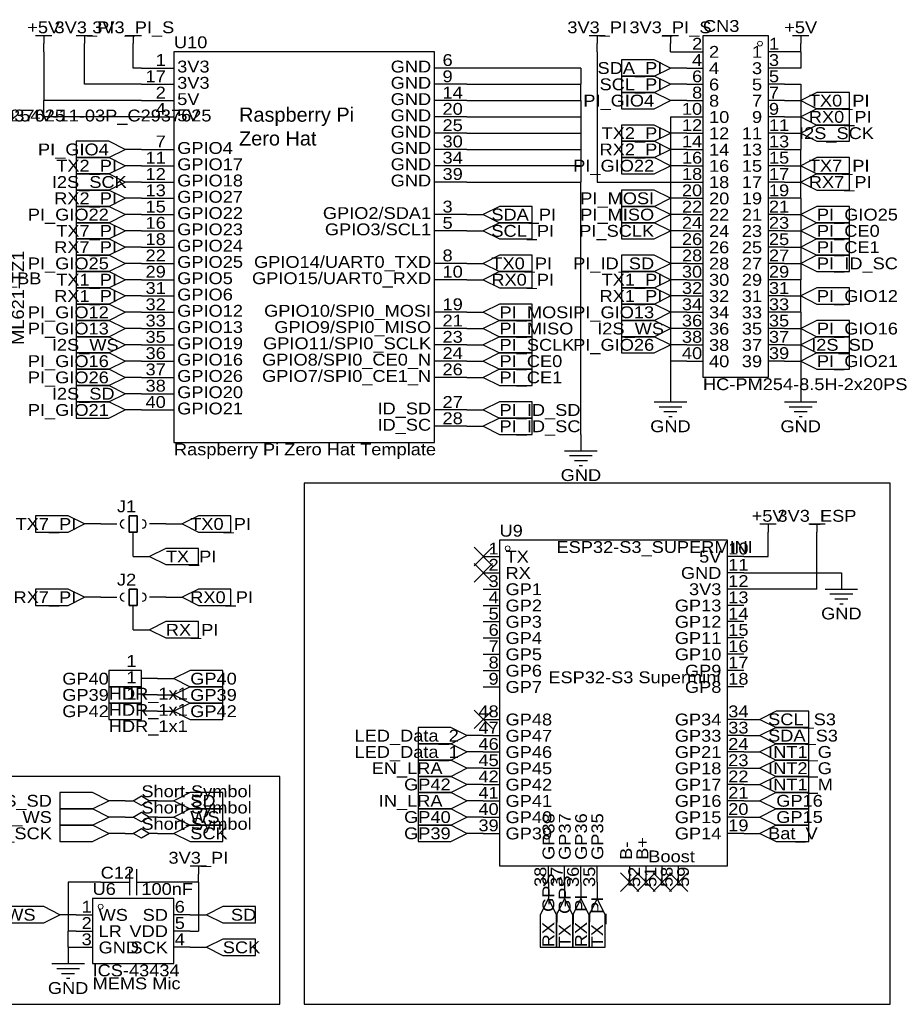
# Model space of a CAD drawing. Header units: millimetres. Extents: x -17 to 295, y -38 to 211.
# Tile 23 of 23: x 158 to 295, y 51 to 204. Entities that reach past the tile are written whole.
import ezdxf
from ezdxf.enums import TextEntityAlignment as Align

# ---------------------------------------------------------------- set-up
doc = ezdxf.new("R2010")
doc.units = ezdxf.units.MM
doc.header["$MEASUREMENT"] = 0
doc.styles.get("Standard").update_dxf_attribs({"font": 'arial.ttf'})

msp = doc.modelspace()

# ---------------------------------------------------------------- linework, layer by layer
at = {"color": 1, "true_color": 0xa00000}
for points in [[(160.02, 201.93), (162.56, 201.93)], [(161.29, 201.93), (161.29, 200.66)], [(166.37, 201.93), (168.91, 201.93)], [(167.64, 201.93), (167.64, 200.66)], [(173.99, 201.93), (176.53, 201.93)], [(175.26, 201.93), (175.26, 200.66)], [(246.38, 201.93), (248.92, 201.93)], [(247.65, 201.93), (247.65, 200.66)], [(257.81, 201.93), (260.35, 201.93)], [(259.08, 201.93), (259.08, 200.66)], [(278.13, 201.93), (280.67, 201.93)], [(279.4, 201.93), (279.4, 200.66)], [(256.54, 144.78), (261.62, 144.78)], [(276.86, 144.78), (281.94, 144.78)], [(257.302, 144.018), (260.858, 144.018)], [(258.064, 143.256), (260.096, 143.256)], [(277.622, 144.018), (281.178, 144.018)], [(278.384, 143.256), (280.416, 143.256)], [(258.826, 142.494), (259.334, 142.494)], [(279.146, 142.494), (279.654, 142.494)], [(242.57, 137.16), (247.65, 137.16)], [(243.332, 136.398), (246.888, 136.398)], [(244.094, 135.636), (246.126, 135.636)], [(244.856, 134.874), (245.364, 134.874)], [(174.625, 124.46), (174.625, 127)], [(174.625, 127), (175.895, 127)], [(175.895, 127), (175.895, 124.46)], [(175.26, 124.46), (174.625, 124.46)], [(175.895, 124.46), (175.26, 124.46)], [(175.26, 123.19), (175.26, 124.46)], [(273.05, 125.73), (275.59, 125.73)], [(274.32, 125.73), (274.32, 124.46)], [(280.67, 125.73), (283.21, 125.73)], [(281.94, 125.73), (281.94, 124.46)], [(174.625, 113.03), (174.625, 115.57)], [(174.625, 115.57), (175.895, 115.57)], [(175.895, 115.57), (175.895, 113.03)], [(283.21, 115.57), (288.29, 115.57)], [(283.972, 114.808), (287.528, 114.808)], [(284.734, 114.046), (286.766, 114.046)], [(175.26, 113.03), (174.625, 113.03)], [(175.895, 113.03), (175.26, 113.03)], [(175.26, 111.76), (175.26, 113.03)], [(285.496, 113.284), (286.004, 113.284)], [(184.15, 72.39), (186.69, 72.39)], [(185.42, 72.39), (185.42, 71.12)], [(174.752, 67.818), (174.752, 71.882)], [(175.768, 71.882), (175.768, 67.818)], [(172.72, 69.85), (174.752, 69.85)], [(175.768, 69.85), (177.8, 69.85)], [(162.56, 57.15), (167.64, 57.15)], [(163.322, 56.388), (166.878, 56.388)], [(164.084, 55.626), (166.116, 55.626)], [(164.846, 54.864), (165.354, 54.864)]]:
    msp.add_lwpolyline(points, dxfattribs=at)
for points in [[(274.32, 148.59), (264.16, 148.59), (264.16, 201.93), (274.32, 201.93)], [(181.61, 199.39), (181.61, 138.43), (222.25, 138.43), (222.25, 199.39)], [(259.08, 196.85), (256.54, 198.12), (251.46, 198.12), (251.46, 195.58), (256.54, 195.58)], [(259.08, 194.31), (256.54, 195.58), (251.46, 195.58), (251.46, 193.04), (256.54, 193.04)], [(259.08, 191.77), (256.54, 193.04), (251.46, 193.04), (251.46, 190.5), (256.54, 190.5)], [(279.4, 191.77), (281.94, 190.5), (287.02, 190.5), (287.02, 193.04), (281.94, 193.04)], [(279.4, 189.23), (281.94, 187.96), (287.02, 187.96), (287.02, 190.5), (281.94, 190.5)], [(259.08, 186.69), (256.54, 187.96), (251.46, 187.96), (251.46, 185.42), (256.54, 185.42)], [(279.4, 186.69), (281.94, 185.42), (287.02, 185.42), (287.02, 187.96), (281.94, 187.96)], [(173.99, 184.15), (171.45, 185.42), (166.37, 185.42), (166.37, 182.88), (171.45, 182.88)], [(259.08, 184.15), (256.54, 185.42), (251.46, 185.42), (251.46, 182.88), (256.54, 182.88)], [(173.99, 181.61), (171.45, 182.88), (166.37, 182.88), (166.37, 180.34), (171.45, 180.34)], [(259.08, 181.61), (256.54, 182.88), (251.46, 182.88), (251.46, 180.34), (256.54, 180.34)], [(279.4, 181.61), (281.94, 180.34), (287.02, 180.34), (287.02, 182.88), (281.94, 182.88)], [(173.99, 179.07), (171.45, 180.34), (166.37, 180.34), (166.37, 177.8), (171.45, 177.8)], [(279.4, 179.07), (281.94, 177.8), (287.02, 177.8), (287.02, 180.34), (281.94, 180.34)], [(173.99, 176.53), (171.45, 177.8), (166.37, 177.8), (166.37, 175.26), (171.45, 175.26)], [(259.08, 176.53), (256.54, 177.8), (251.46, 177.8), (251.46, 175.26), (256.54, 175.26)], [(173.99, 173.99), (171.45, 175.26), (166.37, 175.26), (166.37, 172.72), (171.45, 172.72)], [(229.87, 173.99), (232.41, 172.72), (237.49, 172.72), (237.49, 175.26), (232.41, 175.26)], [(259.08, 173.99), (256.54, 175.26), (251.46, 175.26), (251.46, 172.72), (256.54, 172.72)], [(279.4, 173.99), (281.94, 172.72), (287.02, 172.72), (287.02, 175.26), (281.94, 175.26)], [(173.99, 171.45), (171.45, 172.72), (166.37, 172.72), (166.37, 170.18), (171.45, 170.18)], [(229.87, 171.45), (232.41, 170.18), (237.49, 170.18), (237.49, 172.72), (232.41, 172.72)], [(259.08, 171.45), (256.54, 172.72), (251.46, 172.72), (251.46, 170.18), (256.54, 170.18)], [(279.4, 171.45), (281.94, 170.18), (287.02, 170.18), (287.02, 172.72), (281.94, 172.72)], [(173.99, 168.91), (171.45, 170.18), (166.37, 170.18), (166.37, 167.64), (171.45, 167.64)], [(279.4, 168.91), (281.94, 167.64), (287.02, 167.64), (287.02, 170.18), (281.94, 170.18)], [(173.99, 166.37), (171.45, 167.64), (166.37, 167.64), (166.37, 165.1), (171.45, 165.1)], [(229.87, 166.37), (232.41, 165.1), (237.49, 165.1), (237.49, 167.64), (232.41, 167.64)], [(259.08, 166.37), (256.54, 167.64), (251.46, 167.64), (251.46, 165.1), (256.54, 165.1)], [(279.4, 166.37), (281.94, 165.1), (287.02, 165.1), (287.02, 167.64), (281.94, 167.64)], [(173.99, 163.83), (171.45, 165.1), (166.37, 165.1), (166.37, 162.56), (171.45, 162.56)], [(229.87, 163.83), (232.41, 162.56), (237.49, 162.56), (237.49, 165.1), (232.41, 165.1)], [(259.08, 163.83), (256.54, 165.1), (251.46, 165.1), (251.46, 162.56), (256.54, 162.56)], [(173.99, 161.29), (171.45, 162.56), (166.37, 162.56), (166.37, 160.02), (171.45, 160.02)], [(259.08, 161.29), (256.54, 162.56), (251.46, 162.56), (251.46, 160.02), (256.54, 160.02)], [(279.4, 161.29), (281.94, 160.02), (287.02, 160.02), (287.02, 162.56), (281.94, 162.56)], [(173.99, 158.75), (171.45, 160.02), (166.37, 160.02), (166.37, 157.48), (171.45, 157.48)], [(229.87, 158.75), (232.41, 157.48), (237.49, 157.48), (237.49, 160.02), (232.41, 160.02)], [(259.08, 158.75), (256.54, 160.02), (251.46, 160.02), (251.46, 157.48), (256.54, 157.48)], [(173.99, 156.21), (171.45, 157.48), (166.37, 157.48), (166.37, 154.94), (171.45, 154.94)], [(229.87, 156.21), (232.41, 154.94), (237.49, 154.94), (237.49, 157.48), (232.41, 157.48)], [(259.08, 156.21), (256.54, 157.48), (251.46, 157.48), (251.46, 154.94), (256.54, 154.94)], [(279.4, 156.21), (281.94, 154.94), (287.02, 154.94), (287.02, 157.48), (281.94, 157.48)], [(173.99, 153.67), (171.45, 154.94), (166.37, 154.94), (166.37, 152.4), (171.45, 152.4)], [(229.87, 153.67), (232.41, 152.4), (237.49, 152.4), (237.49, 154.94), (232.41, 154.94)], [(259.08, 153.67), (256.54, 154.94), (251.46, 154.94), (251.46, 152.4), (256.54, 152.4)], [(279.4, 153.67), (281.94, 152.4), (287.02, 152.4), (287.02, 154.94), (281.94, 154.94)], [(173.99, 151.13), (171.45, 152.4), (166.37, 152.4), (166.37, 149.86), (171.45, 149.86)], [(229.87, 151.13), (232.41, 149.86), (237.49, 149.86), (237.49, 152.4), (232.41, 152.4)], [(279.4, 151.13), (281.94, 149.86), (287.02, 149.86), (287.02, 152.4), (281.94, 152.4)], [(173.99, 148.59), (171.45, 149.86), (166.37, 149.86), (166.37, 147.32), (171.45, 147.32)], [(229.87, 148.59), (232.41, 147.32), (237.49, 147.32), (237.49, 149.86), (232.41, 149.86)], [(173.99, 146.05), (171.45, 147.32), (166.37, 147.32), (166.37, 144.78), (171.45, 144.78)], [(173.99, 143.51), (171.45, 144.78), (166.37, 144.78), (166.37, 142.24), (171.45, 142.24)], [(229.87, 143.51), (232.41, 142.24), (237.49, 142.24), (237.49, 144.78), (232.41, 144.78)], [(229.87, 140.97), (232.41, 139.7), (237.49, 139.7), (237.49, 142.24), (232.41, 142.24)], [(167.64, 125.73), (165.1, 127), (160.02, 127), (160.02, 124.46), (165.1, 124.46)], [(174.625, 124.46), (175.895, 124.46), (175.895, 127), (174.625, 127)], [(182.88, 125.73), (185.42, 124.46), (190.5, 124.46), (190.5, 127), (185.42, 127)], [(232.41, 123.19), (232.41, 72.39), (267.97, 72.39), (267.97, 123.19)], [(177.8, 120.65), (180.34, 119.38), (185.42, 119.38), (185.42, 121.92), (180.34, 121.92)], [(167.64, 114.3), (165.1, 115.57), (160.02, 115.57), (160.02, 113.03), (165.1, 113.03)], [(174.625, 113.03), (175.895, 113.03), (175.895, 115.57), (174.625, 115.57)], [(182.88, 114.3), (185.42, 113.03), (190.5, 113.03), (190.5, 115.57), (185.42, 115.57)], [(177.8, 109.22), (180.34, 107.95), (185.42, 107.95), (185.42, 110.49), (180.34, 110.49)], [(176.53, 100.33), (176.53, 102.87), (171.45, 102.87), (171.45, 100.33)], [(181.61, 101.6), (184.15, 100.33), (189.23, 100.33), (189.23, 102.87), (184.15, 102.87)], [(176.53, 97.79), (176.53, 100.33), (171.45, 100.33), (171.45, 97.79)], [(181.61, 99.06), (184.15, 97.79), (189.23, 97.79), (189.23, 100.33), (184.15, 100.33)], [(176.53, 95.25), (176.53, 97.79), (171.45, 97.79), (171.45, 95.25)], [(181.61, 96.52), (184.15, 95.25), (189.23, 95.25), (189.23, 97.79), (184.15, 97.79)], [(273.05, 95.25), (275.59, 93.98), (280.67, 93.98), (280.67, 96.52), (275.59, 96.52)], [(227.33, 92.71), (224.79, 93.98), (219.71, 93.98), (219.71, 91.44), (224.79, 91.44)], [(273.05, 92.71), (275.59, 91.44), (280.67, 91.44), (280.67, 93.98), (275.59, 93.98)], [(227.33, 90.17), (224.79, 91.44), (219.71, 91.44), (219.71, 88.9), (224.79, 88.9)], [(273.05, 90.17), (275.59, 88.9), (280.67, 88.9), (280.67, 91.44), (275.59, 91.44)], [(227.33, 87.63), (224.79, 88.9), (219.71, 88.9), (219.71, 86.36), (224.79, 86.36)], [(273.05, 87.63), (275.59, 86.36), (280.67, 86.36), (280.67, 88.9), (275.59, 88.9)], [(227.33, 85.09), (224.79, 86.36), (219.71, 86.36), (219.71, 83.82), (224.79, 83.82)], [(273.05, 85.09), (275.59, 83.82), (280.67, 83.82), (280.67, 86.36), (275.59, 86.36)], [(171.45, 82.55), (168.91, 83.82), (163.83, 83.82), (163.83, 81.28), (168.91, 81.28)], [(175.26, 82.55), (176.53, 83.312), (177.8, 82.55), (176.53, 81.788)], [(181.61, 82.55), (184.15, 81.28), (189.23, 81.28), (189.23, 83.82), (184.15, 83.82)], [(227.33, 82.55), (224.79, 83.82), (219.71, 83.82), (219.71, 81.28), (224.79, 81.28)], [(273.05, 82.55), (275.59, 81.28), (280.67, 81.28), (280.67, 83.82), (275.59, 83.82)], [(171.45, 80.01), (168.91, 81.28), (163.83, 81.28), (163.83, 78.74), (168.91, 78.74)], [(175.26, 80.01), (176.53, 80.772), (177.8, 80.01), (176.53, 79.248)], [(181.61, 80.01), (184.15, 78.74), (189.23, 78.74), (189.23, 81.28), (184.15, 81.28)], [(227.33, 80.01), (224.79, 81.28), (219.71, 81.28), (219.71, 78.74), (224.79, 78.74)], [(273.05, 80.01), (275.59, 78.74), (280.67, 78.74), (280.67, 81.28), (275.59, 81.28)], [(171.45, 77.47), (168.91, 78.74), (163.83, 78.74), (163.83, 76.2), (168.91, 76.2)], [(181.61, 77.47), (184.15, 76.2), (189.23, 76.2), (189.23, 78.74), (184.15, 78.74)], [(227.33, 77.47), (224.79, 78.74), (219.71, 78.74), (219.71, 76.2), (224.79, 76.2)], [(273.05, 77.47), (275.59, 76.2), (280.67, 76.2), (280.67, 78.74), (275.59, 78.74)], [(175.26, 77.47), (176.53, 78.232), (177.8, 77.47), (176.53, 76.708)], [(168.91, 67.31), (168.91, 57.15), (181.61, 57.15), (181.61, 67.31)], [(240.03, 67.31), (238.76, 64.77), (238.76, 59.69), (241.3, 59.69), (241.3, 64.77)], [(242.57, 67.31), (241.3, 64.77), (241.3, 59.69), (243.84, 59.69), (243.84, 64.77)], [(245.11, 67.31), (243.84, 64.77), (243.84, 59.69), (246.38, 59.69), (246.38, 64.77)], [(247.65, 67.31), (246.38, 64.77), (246.38, 59.69), (248.92, 59.69), (248.92, 64.77)], [(163.83, 64.77), (161.29, 66.04), (156.21, 66.04), (156.21, 63.5), (161.29, 63.5)], [(186.69, 64.77), (189.23, 63.5), (194.31, 63.5), (194.31, 66.04), (189.23, 66.04)], [(186.69, 59.69), (189.23, 58.42), (194.31, 58.42), (194.31, 60.96), (189.23, 60.96)]]:
    msp.add_lwpolyline(points, close=True, dxfattribs=at)
at = {"color": 1, "true_color": 0x880000}
for points in [[(161.29, 199.39), (161.29, 200.66)], [(167.64, 199.39), (167.64, 200.66)], [(175.26, 199.39), (175.26, 200.66)], [(247.65, 199.39), (247.65, 200.66)], [(259.08, 199.39), (259.08, 200.66)], [(279.4, 199.39), (279.4, 200.66)], [(261.62, 199.39), (264.16, 199.39)], [(276.86, 199.39), (274.32, 199.39)], [(176.53, 196.85), (181.61, 196.85)], [(227.33, 196.85), (222.25, 196.85)], [(261.62, 196.85), (259.08, 196.85)], [(261.62, 196.85), (264.16, 196.85)], [(276.86, 196.85), (274.32, 196.85)], [(176.53, 194.31), (181.61, 194.31)], [(227.33, 194.31), (222.25, 194.31)], [(261.62, 194.31), (259.08, 194.31)], [(261.62, 194.31), (264.16, 194.31)], [(276.86, 194.31), (274.32, 194.31)], [(176.53, 191.77), (181.61, 191.77)], [(227.33, 191.77), (222.25, 191.77)], [(261.62, 191.77), (259.08, 191.77)], [(261.62, 191.77), (264.16, 191.77)], [(276.86, 191.77), (274.32, 191.77)], [(276.86, 191.77), (279.4, 191.77)], [(176.53, 189.23), (181.61, 189.23)], [(227.33, 189.23), (222.25, 189.23)], [(261.62, 189.23), (264.16, 189.23)], [(276.86, 189.23), (274.32, 189.23)], [(276.86, 189.23), (279.4, 189.23)], [(227.33, 186.69), (222.25, 186.69)], [(261.62, 186.69), (259.08, 186.69)], [(261.62, 186.69), (264.16, 186.69)], [(276.86, 186.69), (274.32, 186.69)], [(276.86, 186.69), (279.4, 186.69)], [(176.53, 184.15), (173.99, 184.15)], [(176.53, 184.15), (181.61, 184.15)], [(227.33, 184.15), (222.25, 184.15)], [(261.62, 184.15), (259.08, 184.15)], [(261.62, 184.15), (264.16, 184.15)], [(276.86, 184.15), (274.32, 184.15)], [(176.53, 181.61), (173.99, 181.61)], [(176.53, 181.61), (181.61, 181.61)], [(227.33, 181.61), (222.25, 181.61)], [(261.62, 181.61), (259.08, 181.61)], [(261.62, 181.61), (264.16, 181.61)], [(276.86, 181.61), (274.32, 181.61)], [(276.86, 181.61), (279.4, 181.61)], [(176.53, 179.07), (173.99, 179.07)], [(176.53, 179.07), (181.61, 179.07)], [(227.33, 179.07), (222.25, 179.07)], [(261.62, 179.07), (264.16, 179.07)], [(276.86, 179.07), (274.32, 179.07)], [(276.86, 179.07), (279.4, 179.07)], [(176.53, 176.53), (173.99, 176.53)], [(176.53, 176.53), (181.61, 176.53)], [(261.62, 176.53), (259.08, 176.53)], [(261.62, 176.53), (264.16, 176.53)], [(276.86, 176.53), (274.32, 176.53)], [(176.53, 173.99), (173.99, 173.99)], [(176.53, 173.99), (181.61, 173.99)], [(227.33, 173.99), (222.25, 173.99)], [(227.33, 173.99), (229.87, 173.99)], [(261.62, 173.99), (259.08, 173.99)], [(261.62, 173.99), (264.16, 173.99)], [(276.86, 173.99), (274.32, 173.99)], [(276.86, 173.99), (279.4, 173.99)], [(176.53, 171.45), (173.99, 171.45)], [(176.53, 171.45), (181.61, 171.45)], [(227.33, 171.45), (222.25, 171.45)], [(227.33, 171.45), (229.87, 171.45)], [(261.62, 171.45), (259.08, 171.45)], [(261.62, 171.45), (264.16, 171.45)], [(276.86, 171.45), (274.32, 171.45)], [(276.86, 171.45), (279.4, 171.45)], [(176.53, 168.91), (173.99, 168.91)], [(176.53, 168.91), (181.61, 168.91)], [(261.62, 168.91), (264.16, 168.91)], [(276.86, 168.91), (274.32, 168.91)], [(276.86, 168.91), (279.4, 168.91)], [(176.53, 166.37), (173.99, 166.37)], [(176.53, 166.37), (181.61, 166.37)], [(227.33, 166.37), (222.25, 166.37)], [(227.33, 166.37), (229.87, 166.37)], [(261.62, 166.37), (259.08, 166.37)], [(261.62, 166.37), (264.16, 166.37)], [(276.86, 166.37), (274.32, 166.37)], [(276.86, 166.37), (279.4, 166.37)], [(176.53, 163.83), (173.99, 163.83)], [(176.53, 163.83), (181.61, 163.83)], [(227.33, 163.83), (222.25, 163.83)], [(227.33, 163.83), (229.87, 163.83)], [(261.62, 163.83), (259.08, 163.83)], [(261.62, 163.83), (264.16, 163.83)], [(276.86, 163.83), (274.32, 163.83)], [(176.53, 161.29), (173.99, 161.29)], [(176.53, 161.29), (181.61, 161.29)], [(261.62, 161.29), (259.08, 161.29)], [(261.62, 161.29), (264.16, 161.29)], [(276.86, 161.29), (274.32, 161.29)], [(276.86, 161.29), (279.4, 161.29)], [(176.53, 158.75), (173.99, 158.75)], [(176.53, 158.75), (181.61, 158.75)], [(227.33, 158.75), (222.25, 158.75)], [(227.33, 158.75), (229.87, 158.75)], [(261.62, 158.75), (259.08, 158.75)], [(261.62, 158.75), (264.16, 158.75)], [(276.86, 158.75), (274.32, 158.75)], [(176.53, 156.21), (173.99, 156.21)], [(176.53, 156.21), (181.61, 156.21)], [(227.33, 156.21), (222.25, 156.21)], [(227.33, 156.21), (229.87, 156.21)], [(261.62, 156.21), (259.08, 156.21)], [(261.62, 156.21), (264.16, 156.21)], [(276.86, 156.21), (274.32, 156.21)], [(276.86, 156.21), (279.4, 156.21)], [(176.53, 153.67), (173.99, 153.67)], [(176.53, 153.67), (181.61, 153.67)], [(227.33, 153.67), (222.25, 153.67)], [(227.33, 153.67), (229.87, 153.67)], [(261.62, 153.67), (259.08, 153.67)], [(261.62, 153.67), (264.16, 153.67)], [(276.86, 153.67), (274.32, 153.67)], [(276.86, 153.67), (279.4, 153.67)], [(176.53, 151.13), (173.99, 151.13)], [(176.53, 151.13), (181.61, 151.13)], [(227.33, 151.13), (222.25, 151.13)], [(227.33, 151.13), (229.87, 151.13)], [(261.62, 151.13), (264.16, 151.13)], [(276.86, 151.13), (274.32, 151.13)], [(276.86, 151.13), (279.4, 151.13)], [(176.53, 148.59), (173.99, 148.59)], [(176.53, 148.59), (181.61, 148.59)], [(227.33, 148.59), (222.25, 148.59)], [(227.33, 148.59), (229.87, 148.59)], [(176.53, 146.05), (173.99, 146.05)], [(176.53, 146.05), (181.61, 146.05)], [(259.08, 147.32), (259.08, 144.78)], [(279.4, 147.32), (279.4, 144.78)], [(176.53, 143.51), (173.99, 143.51)], [(176.53, 143.51), (181.61, 143.51)], [(227.33, 143.51), (222.25, 143.51)], [(227.33, 143.51), (229.87, 143.51)], [(227.33, 140.97), (222.25, 140.97)], [(227.33, 140.97), (229.87, 140.97)], [(245.11, 139.7), (245.11, 137.16)], [(170.18, 125.73), (167.64, 125.73)], [(170.18, 125.73), (172.72, 125.73)], [(180.34, 125.73), (177.8, 125.73)], [(180.34, 125.73), (182.88, 125.73)], [(274.32, 123.19), (274.32, 124.46)], [(281.94, 123.19), (281.94, 124.46)], [(175.26, 120.65), (175.26, 123.19)], [(175.26, 120.65), (177.8, 120.65)], [(229.87, 120.65), (232.41, 120.65)], [(270.51, 120.65), (267.97, 120.65)], [(229.87, 118.11), (232.41, 118.11)], [(270.51, 118.11), (267.97, 118.11)], [(285.75, 118.11), (285.75, 115.57)], [(229.87, 115.57), (232.41, 115.57)], [(270.51, 115.57), (267.97, 115.57)], [(170.18, 114.3), (167.64, 114.3)], [(170.18, 114.3), (172.72, 114.3)], [(180.34, 114.3), (177.8, 114.3)], [(180.34, 114.3), (182.88, 114.3)], [(229.87, 113.03), (232.41, 113.03)], [(270.51, 113.03), (267.97, 113.03)], [(175.26, 109.22), (175.26, 111.76)], [(175.26, 109.22), (177.8, 109.22)], [(229.87, 110.49), (232.41, 110.49)], [(270.51, 110.49), (267.97, 110.49)], [(229.87, 107.95), (232.41, 107.95)], [(270.51, 107.95), (267.97, 107.95)], [(229.87, 105.41), (232.41, 105.41)], [(270.51, 105.41), (267.97, 105.41)], [(179.07, 101.6), (176.53, 101.6)], [(179.07, 101.6), (181.61, 101.6)], [(229.87, 102.87), (232.41, 102.87)], [(270.51, 102.87), (267.97, 102.87)], [(229.87, 100.33), (232.41, 100.33)], [(270.51, 100.33), (267.97, 100.33)], [(179.07, 99.06), (176.53, 99.06)], [(179.07, 99.06), (181.61, 99.06)], [(179.07, 96.52), (176.53, 96.52)], [(179.07, 96.52), (181.61, 96.52)], [(229.87, 95.25), (232.41, 95.25)], [(270.51, 95.25), (267.97, 95.25)], [(270.51, 95.25), (273.05, 95.25)], [(229.87, 92.71), (227.33, 92.71)], [(229.87, 92.71), (232.41, 92.71)], [(270.51, 92.71), (267.97, 92.71)], [(270.51, 92.71), (273.05, 92.71)], [(229.87, 90.17), (227.33, 90.17)], [(229.87, 90.17), (232.41, 90.17)], [(270.51, 90.17), (267.97, 90.17)], [(270.51, 90.17), (273.05, 90.17)], [(229.87, 87.63), (227.33, 87.63)], [(229.87, 87.63), (232.41, 87.63)], [(270.51, 87.63), (267.97, 87.63)], [(270.51, 87.63), (273.05, 87.63)], [(229.87, 85.09), (227.33, 85.09)], [(229.87, 85.09), (232.41, 85.09)], [(270.51, 85.09), (267.97, 85.09)], [(270.51, 85.09), (273.05, 85.09)], [(173.99, 82.55), (171.45, 82.55)], [(173.99, 82.55), (175.26, 82.55)], [(179.07, 82.55), (177.8, 82.55)], [(179.07, 82.55), (181.61, 82.55)], [(229.87, 82.55), (227.33, 82.55)], [(229.87, 82.55), (232.41, 82.55)], [(270.51, 82.55), (267.97, 82.55)], [(270.51, 82.55), (273.05, 82.55)], [(173.99, 80.01), (171.45, 80.01)], [(173.99, 80.01), (175.26, 80.01)], [(179.07, 80.01), (177.8, 80.01)], [(179.07, 80.01), (181.61, 80.01)], [(229.87, 80.01), (227.33, 80.01)], [(229.87, 80.01), (232.41, 80.01)], [(270.51, 80.01), (267.97, 80.01)], [(270.51, 80.01), (273.05, 80.01)], [(173.99, 77.47), (171.45, 77.47)], [(173.99, 77.47), (175.26, 77.47)], [(179.07, 77.47), (177.8, 77.47)], [(179.07, 77.47), (181.61, 77.47)], [(229.87, 77.47), (227.33, 77.47)], [(229.87, 77.47), (232.41, 77.47)], [(270.51, 77.47), (267.97, 77.47)], [(270.51, 77.47), (273.05, 77.47)], [(240.03, 69.85), (240.03, 72.39)], [(242.57, 69.85), (242.57, 72.39)], [(245.11, 69.85), (245.11, 72.39)], [(247.65, 69.85), (247.65, 72.39)], [(252.73, 69.85), (252.73, 72.39)], [(255.27, 69.85), (255.27, 72.39)], [(257.81, 69.85), (257.81, 72.39)], [(260.35, 69.85), (260.35, 72.39)], [(185.42, 69.85), (185.42, 71.12)], [(170.18, 69.85), (172.72, 69.85)], [(180.34, 69.85), (177.8, 69.85)], [(240.03, 69.85), (240.03, 67.31)], [(242.57, 69.85), (242.57, 67.31)], [(245.11, 69.85), (245.11, 67.31)], [(247.65, 69.85), (247.65, 67.31)], [(166.37, 64.77), (163.83, 64.77)], [(166.37, 64.77), (168.91, 64.77)], [(184.15, 64.77), (181.61, 64.77)], [(184.15, 64.77), (186.69, 64.77)], [(166.37, 62.23), (168.91, 62.23)], [(184.15, 62.23), (181.61, 62.23)], [(165.1, 59.69), (165.1, 57.15)], [(166.37, 59.69), (168.91, 59.69)], [(184.15, 59.69), (181.61, 59.69)], [(184.15, 59.69), (186.69, 59.69)]]:
    msp.add_lwpolyline(points, dxfattribs=at)
at = {"color": 1, "true_color": 0xff0000}
for points in [[(161.29, 199.39), (161.29, 191.77)], [(279.4, 199.39), (276.86, 199.39)], [(279.4, 199.39), (279.4, 196.85)], [(279.4, 196.85), (276.86, 196.85)], [(176.53, 191.77), (161.29, 191.77)], [(161.29, 189.23), (161.29, 191.77)], [(176.53, 189.23), (161.29, 189.23)], [(274.32, 120.65), (274.32, 123.19)], [(270.51, 120.65), (274.32, 120.65)]]:
    msp.add_lwpolyline(points, dxfattribs=at)
at = {"color": 1, "true_color": 0xff6600}
for points in [[(167.64, 194.31), (167.64, 199.39)], [(175.26, 196.85), (175.26, 199.39)], [(176.53, 196.85), (175.26, 196.85)], [(176.53, 194.31), (167.64, 194.31)], [(185.42, 69.85), (180.34, 69.85)], [(185.42, 69.85), (185.42, 62.23)], [(184.15, 62.23), (185.42, 62.23)]]:
    msp.add_lwpolyline(points, dxfattribs=at)
at = {"color": 1, "true_color": 0xff9900}
for points in [[(247.65, 199.39), (247.65, 179.07)], [(247.65, 179.07), (261.62, 179.07)], [(281.94, 115.57), (281.94, 123.19)], [(281.94, 115.57), (270.51, 115.57)]]:
    msp.add_lwpolyline(points, dxfattribs=at)
at = {"color": 1, "true_color": 0xff9933}
msp.add_lwpolyline([(259.08, 199.39), (261.62, 199.39)], dxfattribs=at)
at = {"color": 1, "true_color": 0x000000}
for points in [[(245.11, 196.85), (227.33, 196.85)], [(245.11, 196.85), (245.11, 194.31)], [(227.33, 194.31), (245.11, 194.31)], [(245.11, 191.77), (245.11, 194.31)], [(276.86, 194.31), (279.4, 194.31)], [(279.4, 194.31), (279.4, 184.15)], [(227.33, 191.77), (245.11, 191.77)], [(245.11, 191.77), (245.11, 189.23)], [(227.33, 189.23), (245.11, 189.23)], [(245.11, 189.23), (245.11, 186.69)], [(259.08, 189.23), (259.08, 168.91)], [(259.08, 189.23), (261.62, 189.23)], [(227.33, 186.69), (245.11, 186.69)], [(245.11, 186.69), (245.11, 184.15)], [(227.33, 184.15), (245.11, 184.15)], [(245.11, 184.15), (245.11, 181.61)], [(276.86, 184.15), (279.4, 184.15)], [(279.4, 176.53), (279.4, 184.15)], [(245.11, 181.61), (227.33, 181.61)], [(245.11, 181.61), (245.11, 179.07)], [(227.33, 179.07), (245.11, 179.07)], [(245.11, 139.7), (245.11, 179.07)], [(279.4, 176.53), (276.86, 176.53)], [(279.4, 176.53), (279.4, 163.83)], [(259.08, 168.91), (259.08, 151.13)], [(259.08, 168.91), (261.62, 168.91)], [(279.4, 163.83), (276.86, 163.83)], [(279.4, 158.75), (279.4, 163.83)], [(279.4, 158.75), (276.86, 158.75)], [(279.4, 158.75), (279.4, 147.32)], [(259.08, 151.13), (259.08, 147.32)], [(261.62, 151.13), (259.08, 151.13)], [(270.51, 118.11), (285.75, 118.11)], [(165.1, 69.85), (165.1, 62.23)], [(170.18, 69.85), (165.1, 69.85)], [(165.1, 59.69), (165.1, 62.23)], [(166.37, 62.23), (165.1, 62.23)], [(165.1, 59.69), (166.37, 59.69)]]:
    msp.add_lwpolyline(points, dxfattribs=at)
for points in [[(201.93, 132.08), (201.93, 50.8), (293.37, 50.8), (293.37, 132.08)], [(153.67, 86.36), (153.67, 50.8), (198.12, 50.8), (198.12, 86.36)]]:
    msp.add_lwpolyline(points, close=True, dxfattribs=at)
at = {"color": 1, "true_color": 0x33cc33}
for points in [[(231.3068, 122.0868), (228.4332, 119.2132)], [(228.4332, 122.0868), (231.3068, 119.2132)], [(231.3068, 119.5468), (228.4332, 116.6732)], [(228.4332, 119.5468), (231.3068, 116.6732)], [(231.3068, 96.6868), (228.4332, 93.8132)], [(228.4332, 96.6868), (231.3068, 93.8132)], [(254.1668, 71.2868), (251.2932, 68.4132)], [(251.2932, 71.2868), (254.1668, 68.4132)], [(256.7068, 71.2868), (253.8332, 68.4132)], [(253.8332, 71.2868), (256.7068, 68.4132)], [(259.2468, 71.2868), (256.3732, 68.4132)], [(256.3732, 71.2868), (259.2468, 68.4132)], [(261.7868, 71.2868), (258.9132, 68.4132)], [(258.9132, 71.2868), (261.7868, 68.4132)]]:
    msp.add_lwpolyline(points, dxfattribs=at)
at = {"color": 1, "lineweight": 0, "true_color": 0xa00000}
for centre in [(273.05, 200.66), (233.68, 121.92), (170.18, 66.04)]:
    msp.add_circle(centre, 0.381, dxfattribs=at)
at = {"color": 1, "true_color": 0xa00000}
for centre, start, end in [((173.863, 125.73), 90, 270), ((176.657, 125.73), 270, 450), ((173.863, 114.3), 90, 270), ((176.657, 114.3), 270, 450)]:
    msp.add_arc(centre, 0.635, start, end, dxfattribs=at)

# ---------------------------------------------------------------- texts
at = {"color": 1, "true_color": 0x000080, "width": 1.1}
for s, p in [('CN3', (264.16, 201.93)), ('U10', (181.61, 199.39)), ('PZ254V-11-03P_C2937625', (129.54, 187.96)), ('PZ254V-11-03P_C2937625', (152.4, 187.96)), ('HC-PM254-8.5H-2x20PS', (264.16, 146.05)), ('Raspberry Pi Zero Hat Template', (181.61, 135.89)), ('J1', (172.72, 127)), ('U9', (232.41, 123.19)), ('ESP32-S3_SUPERMINI', (241.3, 120.65)), ('J2', (172.72, 115.57)), ('HDR_1x1', (171.45, 97.79)), ('HDR_1x1', (171.45, 95.25)), ('HDR_1x1', (171.45, 92.71)), ('Short-Symbol', (176.53, 82.55)), ('Short-Symbol', (176.53, 80.01)), ('Short-Symbol', (176.53, 77.47)), ('C12', (170.18, 69.85)), ('U6', (168.91, 67.31)), ('100nF', (176.53, 67.31)), ('ICS-43434', (168.91, 54.61)), ('MEMS Mic', (168.91, 52.578))]:
    msp.add_text(s, height=1.84912, dxfattribs=at).set_placement(p, align=Align.BOTTOM_LEFT)
for s, p in [('+5V', (161.29, 203.2)), ('+5V', (161.29, 203.2)), ('3V3_PI', (167.64, 203.2)), ('3V3_PI', (167.64, 203.2)), ('3V3_PI_S', (175.26, 203.2)), ('3V3_PI_S', (175.26, 203.2)), ('3V3_PI', (247.65, 203.2)), ('3V3_PI', (247.65, 203.2)), ('3V3_PI_S', (259.08, 203.2)), ('3V3_PI_S', (259.08, 203.2)), ('+5V', (279.4, 203.2)), ('+5V', (279.4, 203.2)), ('GND', (259.08, 140.97)), ('GND', (259.08, 140.97)), ('GND', (279.4, 140.97)), ('GND', (279.4, 140.97)), ('GND', (245.11, 133.35)), ('GND', (245.11, 133.35)), ('+5V', (274.32, 127)), ('+5V', (274.32, 127)), ('3V3_ESP', (281.94, 127)), ('3V3_ESP', (281.94, 127)), ('GND', (285.75, 111.76)), ('GND', (285.75, 111.76)), ('3V3_PI', (185.42, 73.66)), ('3V3_PI', (185.42, 73.66)), ('GND', (165.1, 53.34)), ('GND', (165.1, 53.34))]:
    msp.add_text(s, height=1.84912, dxfattribs=at).set_placement(p, align=Align.MIDDLE_CENTER)
at = {"color": 1, "true_color": 0x000000, "width": 1.1}
for s, height, p in [('2', 1.8491, (264.033, 199.1576)), ('1', 1.8491, (273.3802, 197.8876)), ('1', 1.8491, (180.34, 196.6176)), ('4', 1.8491, (264.033, 196.6176)), ('GND', 1.84912, (221.742, 195.6016)), ('3', 1.8491, (273.3802, 195.3476)), ('17', 1.84912, (180.34, 194.0776)), ('GND', 1.84912, (221.742, 193.0616)), ('6', 1.8491, (264.033, 194.0776)), ('5', 1.8491, (273.3802, 192.8076)), ('2', 1.8491, (180.34, 191.5376)), ('8', 1.8491, (264.033, 191.5376)), ('GND', 1.84912, (221.742, 190.5216)), ('7', 1.8491, (273.3802, 190.2676)), ('4', 1.8491, (180.34, 188.9976)), ('10', 1.84912, (264.033, 188.9976)), ('GND', 1.84912, (221.742, 187.9816)), ('12', 1.84912, (264.033, 186.4576)), ('9', 1.8491, (273.3802, 187.7276)), ('GND', 1.84912, (221.742, 185.4416)), ('11', 1.84912, (273.3802, 185.1876)), ('7', 1.8491, (180.34, 183.9176)), ('14', 1.84912, (264.033, 183.9176)), ('GND', 1.84912, (221.742, 182.9016)), ('13', 1.84912, (273.3802, 182.6476)), ('11', 1.84912, (180.34, 181.3776)), ('GND', 1.84912, (221.742, 180.3616)), ('16', 1.84912, (264.033, 181.3776)), ('12', 1.84912, (180.34, 178.8376)), ('18', 1.84912, (264.033, 178.8376)), ('15', 1.84912, (273.3802, 180.1076)), ('GND', 1.84912, (221.742, 177.8216)), ('17', 1.84912, (273.3802, 177.5676)), ('13', 1.84912, (180.34, 176.2976)), ('20', 1.84912, (264.033, 176.2976)), ('19', 1.84912, (273.3802, 175.0276)), ('15', 1.84912, (180.34, 173.7576)), ('GPIO2/SDA1', 1.84912, (221.742, 172.7416)), ('22', 1.84912, (264.033, 173.7576)), ('16', 1.84912, (180.34, 171.2176)), ('24', 1.84912, (264.033, 171.2176)), ('21', 1.84912, (273.3802, 172.4876)), ('GPIO3/SCL1', 1.84912, (221.742, 170.2016)), ('23', 1.84912, (273.3802, 169.9476)), ('18', 1.84912, (180.34, 168.6776)), ('26', 1.84912, (264.033, 168.6776)), ('25', 1.84912, (273.3802, 167.4076)), ('22', 1.84912, (180.34, 166.1376)), ('GPIO14/UART0_TXD', 1.84912, (221.742, 165.1216)), ('28', 1.84912, (264.033, 166.1376)), ('29', 1.84912, (180.34, 163.5976)), ('30', 1.84912, (264.033, 163.5976)), ('27', 1.84912, (273.3802, 164.8676)), ('GPIO15/UART0_RXD', 1.84912, (221.742, 162.5816)), ('29', 1.84912, (273.3802, 162.3276)), ('31', 1.84912, (180.34, 161.0576)), ('32', 1.84912, (264.033, 161.0576)), ('31', 1.84912, (273.3802, 159.7876)), ('32', 1.84912, (180.34, 158.5176)), ('GPIO10/SPI0_MOSI', 1.84912, (221.742, 157.5016)), ('34', 1.84912, (264.033, 158.5176)), ('33', 1.84912, (180.34, 155.9776)), ('36', 1.84912, (264.033, 155.9776)), ('33', 1.84912, (273.3802, 157.2476)), ('GPIO9/SPI0_MISO', 1.84912, (221.742, 154.9616)), ('35', 1.84912, (273.3802, 154.7076)), ('35', 1.84912, (180.34, 153.4376)), ('38', 1.84912, (264.033, 153.4376)), ('GPIO11/SPI0_SCLK', 1.84912, (221.742, 152.4216)), ('37', 1.84912, (273.3802, 152.1676)), ('36', 1.84912, (180.34, 150.8976)), ('GPIO8/SPI0_CE0_N', 1.84912, (221.742, 149.8816)), ('40', 1.84912, (264.033, 150.8976)), ('39', 1.84912, (273.3802, 149.6276)), ('37', 1.84912, (180.34, 148.3576)), ('GPIO7/SPI0_CE1_N', 1.84912, (221.742, 147.3416)), ('38', 1.84912, (180.34, 145.8176)), ('40', 1.84912, (180.34, 143.2776)), ('ID_SD', 1.84912, (221.742, 142.2616)), ('ID_SC', 1.84912, (221.742, 139.7216)), ('1', 1.8491, (232.283, 120.4176)), ('5V', 1.84912, (267.0302, 119.1476)), ('2', 1.8491, (232.283, 117.8776)), ('GND', 1.84912, (267.0302, 116.6076)), ('3', 1.8491, (232.283, 115.3376)), ('4', 1.8491, (232.283, 112.7976)), ('3V3', 1.84912, (267.0302, 114.0676)), ('GP13', 1.84912, (267.0302, 111.5276)), ('5', 1.8491, (232.283, 110.2576)), ('GP12', 1.84912, (267.0302, 108.9876)), ('6', 1.8491, (232.283, 107.7176)), ('7', 1.8491, (232.283, 105.1776)), ('GP11', 1.84912, (267.0302, 106.4476)), ('GP10', 1.84912, (267.0302, 103.9076)), ('1', 1.8491, (175.768, 102.87)), ('8', 1.8491, (232.283, 102.6376)), ('GP9', 1.84912, (267.0302, 101.3676)), ('1', 1.8491, (175.768, 100.33)), ('9', 1.8491, (232.283, 100.0976)), ('1', 1.8491, (175.768, 97.79)), ('GP8', 1.84912, (267.0302, 98.8276)), ('48', 1.84912, (232.283, 95.0176)), ('GP34', 1.84912, (267.0302, 93.7476)), ('47', 1.84912, (232.283, 92.4776)), ('46', 1.84912, (232.283, 89.9376)), ('GP33', 1.84912, (267.0302, 91.2076)), ('GP21', 1.84912, (267.0302, 88.6676)), ('45', 1.84912, (232.283, 87.3976)), ('GP18', 1.84912, (267.0302, 86.1276)), ('42', 1.84912, (232.283, 84.8576)), ('GP17', 1.84912, (267.0302, 83.5876)), ('41', 1.84912, (232.283, 82.3176)), ('GP16', 1.84912, (267.0302, 81.0476)), ('40', 1.84912, (232.283, 79.7776)), ('GP15', 1.84912, (267.0302, 78.5076)), ('39', 1.84912, (232.283, 77.2376)), ('GP14', 1.84912, (267.0302, 75.9676)), ('Boost', 1.84912, (262.89, 72.39)), ('1', 1.8491, (168.783, 64.5376)), ('SD', 1.84912, (180.6702, 63.2676)), ('2', 1.8491, (168.783, 61.9976)), ('VDD', 1.84912, (180.6702, 60.7276)), ('3', 1.8491, (168.783, 59.4576)), ('SCK', 1.84912, (180.6702, 58.1876))]:
    msp.add_text(s, height=height, dxfattribs=at).set_placement(p, align=Align.BOTTOM_RIGHT)
for s, height, p in [('1', 1.8491, (274.447, 199.1576)), ('2', 1.8491, (265.0998, 197.8876)), ('6', 1.8491, (223.52, 196.6176)), ('3', 1.8491, (274.447, 196.6176)), ('3V3', 1.84912, (182.118, 195.6016)), ('4', 1.8491, (265.0998, 195.3476)), ('3V3', 1.84912, (182.118, 193.0616)), ('9', 1.8491, (223.52, 194.0776)), ('6', 1.8491, (265.0998, 192.8076)), ('5', 1.8491, (274.447, 194.0776)), ('14', 1.84912, (223.52, 191.5376)), ('7', 1.8491, (274.447, 191.5376)), ('5V', 1.84912, (182.118, 190.5216)), ('8', 1.8491, (265.0998, 190.2676)), ('20', 1.84912, (223.52, 188.9976)), ('9', 1.8491, (274.447, 188.9976)), ('5V', 1.84912, (182.118, 187.9816)), ('25', 1.84912, (223.52, 186.4576)), ('10', 1.84912, (265.0998, 187.7276)), ('12', 1.84912, (265.0998, 185.1876)), ('11', 1.84912, (274.447, 186.4576)), ('30', 1.84912, (223.52, 183.9176)), ('13', 1.84912, (274.447, 183.9176)), ('GPIO4', 1.84912, (182.118, 182.9016)), ('14', 1.84912, (265.0998, 182.6476)), ('GPIO17', 1.84912, (182.118, 180.3616)), ('34', 1.84912, (223.52, 181.3776)), ('15', 1.84912, (274.447, 181.3776)), ('39', 1.84912, (223.52, 178.8376)), ('16', 1.84912, (265.0998, 180.1076)), ('17', 1.84912, (274.447, 178.8376)), ('GPIO18', 1.84912, (182.118, 177.8216)), ('18', 1.84912, (265.0998, 177.5676)), ('19', 1.84912, (274.447, 176.2976)), ('GPIO27', 1.84912, (182.118, 175.2816)), ('20', 1.84912, (265.0998, 175.0276)), ('GPIO22', 1.84912, (182.118, 172.7416)), ('3', 1.8491, (223.52, 173.7576)), ('21', 1.84912, (274.447, 173.7576)), ('5', 1.8491, (223.52, 171.2176)), ('22', 1.84912, (265.0998, 172.4876)), ('23', 1.84912, (274.447, 171.2176)), ('GPIO23', 1.84912, (182.118, 170.2016)), ('24', 1.84912, (265.0998, 169.9476)), ('25', 1.84912, (274.447, 168.6776)), ('GPIO24', 1.84912, (182.118, 167.6616)), ('26', 1.84912, (265.0998, 167.4076)), ('GPIO25', 1.84912, (182.118, 165.1216)), ('8', 1.8491, (223.52, 166.1376)), ('27', 1.84912, (274.447, 166.1376)), ('10', 1.84912, (223.52, 163.5976)), ('28', 1.84912, (265.0998, 164.8676)), ('29', 1.84912, (274.447, 163.5976)), ('GPIO5', 1.84912, (182.118, 162.5816)), ('30', 1.84912, (265.0998, 162.3276)), ('31', 1.84912, (274.447, 161.0576)), ('GPIO6', 1.84912, (182.118, 160.0416)), ('32', 1.84912, (265.0998, 159.7876)), ('GPIO12', 1.84912, (182.118, 157.5016)), ('19', 1.84912, (223.52, 158.5176)), ('33', 1.84912, (274.447, 158.5176)), ('21', 1.84912, (223.52, 155.9776)), ('34', 1.84912, (265.0998, 157.2476)), ('35', 1.84912, (274.447, 155.9776)), ('GPIO13', 1.84912, (182.118, 154.9616)), ('36', 1.84912, (265.0998, 154.7076)), ('23', 1.84912, (223.52, 153.4376)), ('37', 1.84912, (274.447, 153.4376)), ('GPIO19', 1.84912, (182.118, 152.4216)), ('38', 1.84912, (265.0998, 152.1676)), ('GPIO16', 1.84912, (182.118, 149.8816)), ('24', 1.84912, (223.52, 150.8976)), ('40', 1.84912, (265.0998, 149.6276)), ('39', 1.84912, (274.447, 150.8976)), ('26', 1.84912, (223.52, 148.3576)), ('GPIO26', 1.84912, (182.118, 147.3416)), ('GPIO20', 1.84912, (182.118, 144.8016)), ('GPIO21', 1.84912, (182.118, 142.2616)), ('27', 1.84912, (223.52, 143.2776)), ('28', 1.84912, (223.52, 140.7376)), ('10', 1.84912, (268.097, 120.4176)), ('TX', 1.84912, (233.3498, 119.1476)), ('11', 1.84912, (268.097, 117.8776)), ('RX', 1.84912, (233.3498, 116.6076)), ('12', 1.84912, (268.097, 115.3376)), ('GP1', 1.84912, (233.3498, 114.0676)), ('13', 1.84912, (268.097, 112.7976)), ('GP2', 1.84912, (233.3498, 111.5276)), ('14', 1.84912, (268.097, 110.2576)), ('GP3', 1.84912, (233.3498, 108.9876)), ('15', 1.84912, (268.097, 107.7176)), ('GP4', 1.84912, (233.3498, 106.4476)), ('16', 1.84912, (268.097, 105.1776)), ('GP5', 1.84912, (233.3498, 103.9076)), ('17', 1.84912, (268.097, 102.6376)), ('GP6', 1.84912, (233.3498, 101.3676)), ('ESP32-S3 Supermini', 1.84912, (240.03, 100.33)), ('18', 1.84912, (268.097, 100.0976)), ('GP7', 1.84912, (233.3498, 98.8276)), ('34', 1.84912, (268.097, 95.0176)), ('GP48', 1.84912, (233.3498, 93.7476)), ('33', 1.84912, (268.097, 92.4776)), ('GP47', 1.84912, (233.3498, 91.2076)), ('24', 1.84912, (268.097, 89.9376)), ('GP46', 1.84912, (233.3498, 88.6676)), ('23', 1.84912, (268.097, 87.3976)), ('GP45', 1.84912, (233.3498, 86.1276)), ('GP42', 1.84912, (233.3498, 83.5876)), ('22', 1.84912, (268.097, 84.8576)), ('21', 1.84912, (268.097, 82.3176)), ('GP41', 1.84912, (233.3498, 81.0476)), ('20', 1.84912, (268.097, 79.7776)), ('GP40', 1.84912, (233.3498, 78.5076)), ('GP39', 1.84912, (233.3498, 75.9676)), ('19', 1.84912, (268.097, 77.2376)), ('6', 1.8491, (181.737, 64.5376)), ('WS', 1.84912, (169.8498, 63.2676)), ('LR', 1.84912, (169.8498, 60.7276)), ('5', 1.8491, (181.737, 61.9976)), ('4', 1.8491, (181.737, 59.4576)), ('GND', 1.84912, (169.8498, 58.1876))]:
    msp.add_text(s, height=height, dxfattribs=at).set_placement(p, align=Align.BOTTOM_LEFT)
at = {"color": 1, "true_color": 0x000080, "width": 1.1}
for s, p in [('SDA_PI', (257.81, 196.85)), ('SDA_PI', (257.81, 196.85)), ('SCL_PI', (257.81, 194.31)), ('SCL_PI', (257.81, 194.31)), ('PI_GIO4', (256.54, 191.77)), ('PI_GIO4', (256.54, 191.77)), ('TX2_PI', (257.81, 186.69)), ('TX2_PI', (257.81, 186.69)), ('I2S_SCK', (290.83, 186.69)), ('I2S_SCK', (290.83, 186.69)), ('PI_GIO4', (171.45, 184.15)), ('PI_GIO4', (171.45, 184.15)), ('RX2_PI', (257.81, 184.15)), ('RX2_PI', (257.81, 184.15)), ('TX2_PI', (172.72, 181.61)), ('TX2_PI', (172.72, 181.61)), ('PI_GIO22', (256.54, 181.61)), ('PI_GIO22', (256.54, 181.61)), ('RX2_PI', (172.72, 176.53)), ('RX2_PI', (172.72, 176.53)), ('PI_MOSI', (256.54, 176.53)), ('PI_MOSI', (256.54, 176.53)), ('PI_GIO22', (171.45, 173.99)), ('PI_GIO22', (171.45, 173.99)), ('PI_MISO', (256.54, 173.99)), ('PI_MISO', (256.54, 173.99)), ('TX7_PI', (172.72, 171.45)), ('TX7_PI', (172.72, 171.45)), ('PI_SCLK', (256.54, 171.45)), ('PI_SCLK', (256.54, 171.45)), ('RX7_PI', (172.72, 168.91)), ('RX7_PI', (172.72, 168.91)), ('PI_GIO25', (171.45, 166.37)), ('PI_GIO25', (171.45, 166.37)), ('PI_ID_SD', (256.54, 166.37)), ('PI_ID_SD', (256.54, 166.37)), ('TX1_PI', (172.72, 163.83)), ('TX1_PI', (172.72, 163.83)), ('TX1_PI', (257.81, 163.83)), ('TX1_PI', (257.81, 163.83)), ('RX1_PI', (172.72, 161.29)), ('RX1_PI', (172.72, 161.29)), ('RX1_PI', (257.81, 161.29)), ('RX1_PI', (257.81, 161.29)), ('PI_GIO12', (171.45, 158.75)), ('PI_GIO12', (171.45, 158.75)), ('PI_GIO13', (256.54, 158.75)), ('PI_GIO13', (256.54, 158.75)), ('PI_GIO13', (171.45, 156.21)), ('PI_GIO13', (171.45, 156.21)), ('PI_GIO26', (256.54, 153.67)), ('PI_GIO26', (256.54, 153.67)), ('I2S_SD', (290.83, 153.67)), ('I2S_SD', (290.83, 153.67)), ('PI_GIO16', (171.45, 151.13)), ('PI_GIO16', (171.45, 151.13)), ('PI_GIO26', (171.45, 148.59)), ('PI_GIO26', (171.45, 148.59)), ('PI_GIO21', (171.45, 143.51)), ('PI_GIO21', (171.45, 143.51)), ('TX7_PI', (166.37, 125.73)), ('TX7_PI', (166.37, 125.73)), ('RX7_PI', (166.37, 114.3)), ('RX7_PI', (166.37, 114.3)), ('GP40', (171.45, 101.6)), ('GP39', (171.45, 99.06)), ('GP42', (171.45, 96.52)), ('LED_Data_2', (226.06, 92.71)), ('LED_Data_2', (226.06, 92.71)), ('LED_Data_1', (226.06, 90.17)), ('LED_Data_1', (226.06, 90.17)), ('EN_LRA', (223.52, 87.63)), ('EN_LRA', (223.52, 87.63)), ('GP42', (224.79, 85.09)), ('GP42', (224.79, 85.09)), ('I2S_SD', (162.56, 82.55)), ('I2S_SD', (162.56, 82.55)), ('IN_LRA', (223.52, 82.55)), ('IN_LRA', (223.52, 82.55)), ('I2S_WS', (162.56, 80.01)), ('I2S_WS', (162.56, 80.01)), ('GP40', (224.79, 80.01)), ('GP40', (224.79, 80.01)), ('I2S_SCK', (162.56, 77.47)), ('I2S_SCK', (162.56, 77.47)), ('GP39', (224.79, 77.47)), ('GP39', (224.79, 77.47)), ('WS', (160.02, 64.77)), ('WS', (160.02, 64.77))]:
    msp.add_text(s, height=1.84912, dxfattribs=at).set_placement(p, align=Align.MIDDLE_RIGHT)
for s, p in [('TX0_PI', (280.67, 191.77)), ('TX0_PI', (280.67, 191.77)), ('RX0_PI', (280.67, 189.23)), ('RX0_PI', (280.67, 189.23)), ('TX7_PI', (280.67, 181.61)), ('TX7_PI', (280.67, 181.61)), ('I2S_SCK', (162.56, 179.07)), ('I2S_SCK', (162.56, 179.07)), ('RX7_PI', (280.67, 179.07)), ('RX7_PI', (280.67, 179.07)), ('SDA_PI', (231.14, 173.99)), ('SDA_PI', (231.14, 173.99)), ('PI_GIO25', (281.94, 173.99)), ('PI_GIO25', (281.94, 173.99)), ('SCL_PI', (231.14, 171.45)), ('SCL_PI', (231.14, 171.45)), ('PI_CE0', (281.94, 171.45)), ('PI_CE0', (281.94, 171.45)), ('PI_CE1', (281.94, 168.91)), ('PI_CE1', (281.94, 168.91)), ('TX0_PI', (231.14, 166.37)), ('TX0_PI', (231.14, 166.37)), ('PI_ID_SC', (281.94, 166.37)), ('PI_ID_SC', (281.94, 166.37)), ('RX0_PI', (231.14, 163.83)), ('RX0_PI', (231.14, 163.83)), ('PI_GIO12', (281.94, 161.29)), ('PI_GIO12', (281.94, 161.29)), ('PI_MOSI', (232.41, 158.75)), ('PI_MOSI', (232.41, 158.75)), ('PI_MISO', (232.41, 156.21)), ('PI_MISO', (232.41, 156.21)), ('I2S_WS', (247.65, 156.21)), ('I2S_WS', (247.65, 156.21)), ('PI_GIO16', (281.94, 156.21)), ('PI_GIO16', (281.94, 156.21)), ('I2S_WS', (162.56, 153.67)), ('I2S_WS', (162.56, 153.67)), ('PI_SCLK', (232.41, 153.67)), ('PI_SCLK', (232.41, 153.67)), ('PI_CE0', (232.41, 151.13)), ('PI_CE0', (232.41, 151.13)), ('PI_GIO21', (281.94, 151.13)), ('PI_GIO21', (281.94, 151.13)), ('PI_CE1', (232.41, 148.59)), ('PI_CE1', (232.41, 148.59)), ('I2S_SD', (162.56, 146.05)), ('I2S_SD', (162.56, 146.05)), ('PI_ID_SD', (232.41, 143.51)), ('PI_ID_SD', (232.41, 143.51)), ('PI_ID_SC', (232.41, 140.97)), ('PI_ID_SC', (232.41, 140.97)), ('TX0_PI', (184.15, 125.73)), ('TX0_PI', (184.15, 125.73)), ('TX_PI', (180.34, 120.65)), ('TX_PI', (180.34, 120.65)), ('RX0_PI', (184.15, 114.3)), ('RX0_PI', (184.15, 114.3)), ('RX_PI', (180.34, 109.22)), ('RX_PI', (180.34, 109.22)), ('GP40', (184.15, 101.6)), ('GP40', (184.15, 101.6)), ('GP39', (184.15, 99.06)), ('GP39', (184.15, 99.06)), ('GP42', (184.15, 96.52)), ('GP42', (184.15, 96.52)), ('SCL_S3', (274.32, 95.25)), ('SCL_S3', (274.32, 95.25)), ('SDA_S3', (274.32, 92.71)), ('SDA_S3', (274.32, 92.71)), ('INT1_G', (274.32, 90.17)), ('INT1_G', (274.32, 90.17)), ('INT2_G', (274.32, 87.63)), ('INT2_G', (274.32, 87.63)), ('INT1_M', (274.32, 85.09)), ('INT1_M', (274.32, 85.09)), ('SD', (184.15, 82.55)), ('SD', (184.15, 82.55)), ('GP16', (275.59, 82.55)), ('GP16', (275.59, 82.55)), ('WS', (184.15, 80.01)), ('WS', (184.15, 80.01)), ('GP15', (275.59, 80.01)), ('GP15', (275.59, 80.01)), ('SCK', (184.15, 77.47)), ('SCK', (184.15, 77.47)), ('Bat_V', (274.32, 77.47)), ('Bat_V', (274.32, 77.47)), ('SD', (190.5, 64.77)), ('SD', (190.5, 64.77)), ('SCK', (189.23, 59.69)), ('SCK', (189.23, 59.69))]:
    msp.add_text(s, height=1.84912, dxfattribs=at).set_placement(p, align=Align.MIDDLE_LEFT)
msp.add_text('ML621-TZ1', height=1.84912, rotation=90, dxfattribs=at).set_placement((158.75, 153.67), align=Align.BOTTOM_LEFT)
at = {"color": 1, "true_color": 0x0000ff, "width": 1.1}
msp.add_text('V_BB', height=1.84912, dxfattribs=at).set_placement((153.67, 162.56), align=Align.BOTTOM_LEFT)
at = {"color": 1, "true_color": 0x000000, "width": 1.1}
for s, p in [('GP38', (241.5324, 73.3298)), ('GP37', (244.0724, 73.3298)), ('GP36', (246.6124, 73.3298)), ('GP35', (249.1524, 73.3298))]:
    msp.add_text(s, height=1.84912, rotation=90, dxfattribs=at).set_placement(p, align=Align.BOTTOM_LEFT)
for s, p in [('B-', (251.2276, 73.3298)), ('B+', (253.7676, 73.3298))]:
    msp.add_text(s, height=1.84912, rotation=90, dxfattribs=at).set_placement(p, align=Align.TOP_LEFT)
for s, p in [('38', (240.2624, 72.263)), ('37', (242.8024, 72.263)), ('36', (245.3424, 72.263)), ('35', (247.8824, 72.263))]:
    msp.add_text(s, height=1.84912, rotation=90, dxfattribs=at).set_placement(p, align=Align.BOTTOM_RIGHT)
for s, p in [('52', (252.4976, 72.263)), ('51', (255.0376, 72.263)), ('58', (257.5776, 72.263)), ('59', (260.1176, 72.263))]:
    msp.add_text(s, height=1.84912, rotation=90, dxfattribs=at).set_placement(p, align=Align.TOP_RIGHT)
at = {"color": 1, "true_color": 0x000080, "width": 1.1}
for s, p in [('RX_GPS', (240.03, 59.69)), ('RX_GPS', (240.03, 59.69)), ('TX_GPS', (242.57, 59.69)), ('TX_GPS', (242.57, 59.69)), ('RX_PI', (245.11, 59.69)), ('RX_PI', (245.11, 59.69)), ('TX_PI', (247.65, 59.69)), ('TX_PI', (247.65, 59.69))]:
    msp.add_text(s, height=1.84912, rotation=90, dxfattribs=at).set_placement(p, align=Align.MIDDLE_LEFT)
at = {"true_color": 0x000000, "insert": (191.77, 190.6905), "char_height": 2.2225, "width": 19.05, "attachment_point": 1}
msp.add_mtext('Raspberry Pi\\PZero Hat', dxfattribs=at)

doc.saveas('drawing.dxf')
